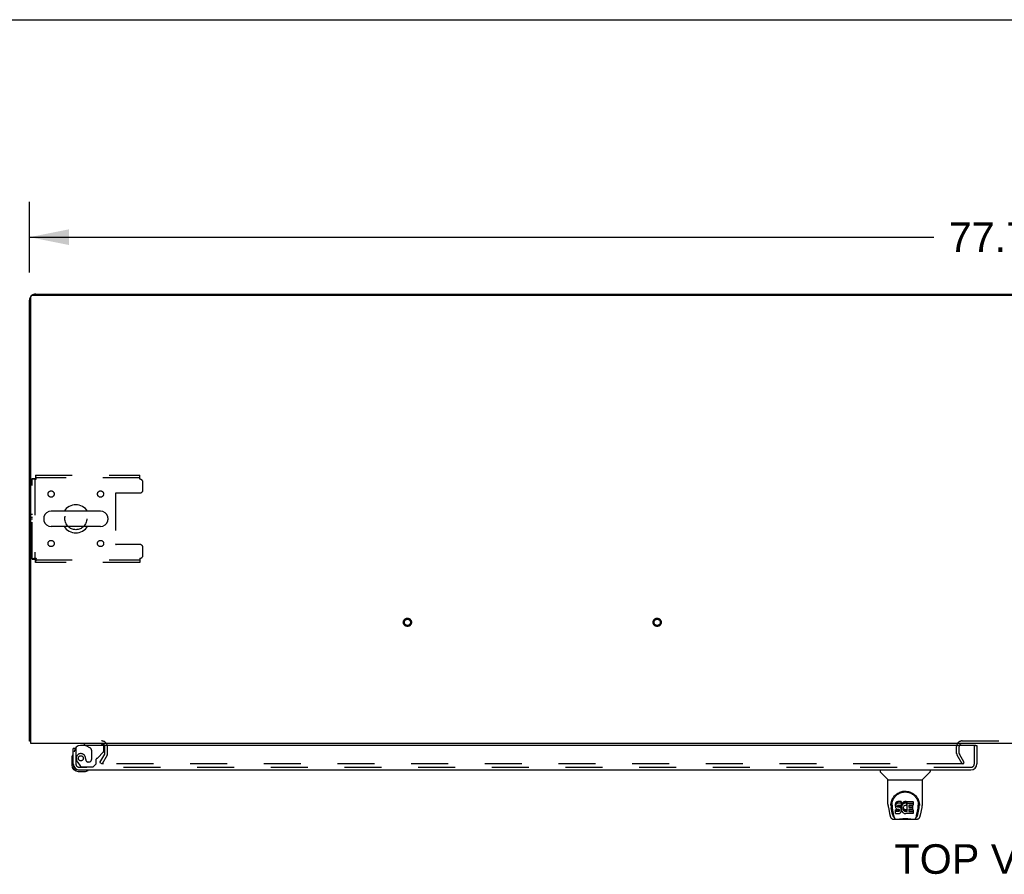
# Model space of a CAD drawing. Header units: inches. Extents: x 0 to 268, y 0 to 174.
# Tile 66 of 71: x 54 to 93, y 139 to 174. Entities that reach past the tile are written whole.
import ezdxf

# ---------------------------------------------------------------- set-up
doc = ezdxf.new("R2010")
doc.units = ezdxf.units.IN
doc.header["$LTSCALE"] = 14.749625
doc.header["$MEASUREMENT"] = 0
doc.linetypes.add('HIDDEN', pattern=[0.2, 0.1, -0.1])
doc.layers.get('0').update_dxf_attribs({"linetype": 'CONTINUOUS'})
for name, color, linetype in [('DEFAULT_2', 8, 'HIDDEN'), ('DIMENSIONS', 7, 'CONTINUOUS'), ('LEFTHAND_DOOR_ASSEMBLY', 7, 'CONTINUOUS'), ('WITNESSMARKS', 7, 'CONTINUOUS')]:
    doc.layers.add(name, color=color, linetype=linetype)
doc.styles.get("Standard").update_dxf_attribs({"font": 'arial.ttf'})
doc.dimstyles.new('DIMSTYLE_1', dxfattribs={"dimtxt": 1.183125, "dimasz": 1.5775, "dimexe": 0.09, "dimexo": 0.07, "dimgap": 0.0375, "dimtad": 0, "dimtih": 1, "dimtoh": 1, "dimzin": 4, "dimdsep": 46, "dimtxsty": 'Standard', "dimblk": '_FILLED', "dimblk1": '_FILLED', "dimblk2": '_FILLED', "dimcen": 0.09, "dimadec": 3, "dimazin": 1, "dimtfac": 1, "dimtdec": 3, "dimtofl": 0, "dimtmove": 0, "dimatfit": 3, "dimldrblk": '_FILLED', "dimfxl": 0, "dimtolj": 1, "dimtzin": 4, "dimarcsym": 0})

# ---------------------------------------------------------------- blocks, each defined once
blk = doc.blocks.new('_FILLED')
at = {"color": 0, "linetype": 'ByBlock'}
blk.add_solid([(0, 0), (-1, 0.2), (-1, -0.2)], dxfattribs=at)
blk = doc.blocks.new('*D1')
at = {"layer": 'DIMENSIONS', "color": 2, "linetype": 'Continuous'}
for p, q in [((54.158, 163.397), (54.158, 166.236)), ((131.908, 163.397), (131.908, 166.236)), ((54.158, 164.816), (90.375, 164.816)), ((131.908, 164.816), (95.692, 164.816))]:
    blk.add_line(p, q, dxfattribs=at)
at = {"layer": 'DIMENSIONS', "color": 2, "linetype": 'Continuous', "xscale": 1.5775, "yscale": 1.5775, "zscale": 1.5775, "rotation": 180}
blk.add_blockref('_FILLED', (54.158, 164.816), dxfattribs=at)
at = {"layer": 'DIMENSIONS', "color": 2, "linetype": 'Continuous', "xscale": 1.5775, "yscale": 1.5775, "zscale": 1.5775}
blk.add_blockref('_FILLED', (131.908, 164.816), dxfattribs=at)
at = {"layer": 'DIMENSIONS', "color": 2, "linetype": 'Continuous', "insert": (93.033, 165.408), "char_height": 1.1831, "width": 4.13434, "attachment_point": 2, "line_spacing_factor": 0.9}
blk.add_mtext('77.75', dxfattribs=at)

msp = doc.modelspace()

# ---------------------------------------------------------------- linework, layer by layer
at = {"color": 7, "linetype": 'Continuous'}
for p, q in [((0, 173.525), (268.175, 173.525)), ((61.658, 162.539), (61.658, 162.487)), ((61.658, 162.539), (124.408, 162.539)), ((93.033, 162.539), (93.033, 162.487)), ((57, 153.845), (55.025, 153.845)), ((54.725, 153.583), (54.725, 153.496)), ((57.3, 153.583), (57.3, 153.496)), ((57, 153.233), (55.025, 153.233)), ((54.21, 144.643), (54.158, 144.643))]:
    msp.add_line(p, q, dxfattribs=at)
at = {"color": 3, "linetype": 'Continuous'}
for p, q in [((54.27, 162.487), (131.796, 162.487)), ((54.405, 162.539), (61.658, 162.539)), ((54.158, 144.643), (54.158, 162.293)), ((54.21, 144.539), (54.21, 162.427)), ((131.856, 144.539), (54.21, 144.539))]:
    msp.add_line(p, q, dxfattribs=at)
for points in [[(54.186, 144.629), (54.182, 144.63), (54.179, 144.631), (54.176, 144.631), (54.173, 144.632), (54.17, 144.633), (54.167, 144.634), (54.165, 144.635), (54.163, 144.636), (54.162, 144.637), (54.161, 144.638), (54.16, 144.639), (54.159, 144.641), (54.158, 144.642), (54.158, 144.643)], [(54.21, 144.624), (54.21, 144.624), (54.206, 144.625), (54.202, 144.626), (54.198, 144.627), (54.194, 144.628), (54.186, 144.629)]]:
    msp.add_lwpolyline(points, dxfattribs=at)
for centre, radius, start, end in [((54.405, 162.293), 0.246, 140.5601, 180), ((54.27, 162.427), 0.06, 90, 180), ((54.405, 162.293), 0.246, 90, 129.4399), ((57.037, 144.397), 0.142, 26.4666, 90), ((91.502, 144.424), 0.115, 115.2249, 161.7477)]:
    msp.add_arc(centre, radius, start, end, dxfattribs=at)
at = {"color": 7, "linetype": 'Continuous'}
for centre, radius, start, end in [((55.025, 153.539), 0.306, 90, 164.3697), ((56.012, 153.539), 0.562, 32.9567, 147.0433), ((57, 153.539), 0.306, 15.6303, 90), ((54.869, 153.583), 0.144, 164.3697, 180), ((54.869, 153.496), 0.144, 180, 195.6303), ((55.025, 153.539), 0.306, 195.6303, 270), ((57, 153.539), 0.306, 270, 344.3697), ((57.156, 153.583), 0.144, 0, 15.6303), ((57.156, 153.496), 0.144, 344.3697, 360), ((56.012, 153.539), 0.562, 212.956, 327.044)]:
    msp.add_arc(centre, radius, start, end, dxfattribs=at)
at = {"layer": 'DEFAULT_2', "color": 8, "linetype": 'HIDDEN'}
for p, q in [((54.262, 151.923), (54.262, 155.155)), ((54.262, 155.155), (54.366, 155.155)), ((54.366, 155.155), (54.366, 151.923)), ((54.396, 155.289), (54.396, 155.185)), ((54.396, 155.289), (58.575, 155.289)), ((58.575, 155.185), (54.396, 155.185)), ((58.575, 155.122), (58.575, 155.289)), ((58.7, 154.696), (58.7, 154.997)), ((58.575, 154.571), (57.63, 154.571)), ((57.6, 154.541), (57.6, 152.538)), ((58.575, 152.508), (57.63, 152.508)), ((58.7, 152.081), (58.7, 152.383)), ((54.262, 151.923), (54.366, 151.923)), ((54.396, 151.789), (54.396, 151.893)), ((54.396, 151.893), (58.575, 151.893)), ((58.575, 151.956), (58.575, 151.789)), ((58.575, 151.789), (54.396, 151.789)), ((57.179, 144.135), (57.179, 144.397)), ((57.283, 144.135), (57.283, 144.397)), ((91.283, 144.135), (91.283, 144.424)), ((91.387, 144.135), (91.387, 144.424)), ((91.502, 144.643), (94.564, 144.643)), ((56.979, 143.779), (57.175, 144.119)), ((57.265, 144.067), (57.069, 143.727)), ((91.498, 143.727), (91.302, 144.067)), ((91.588, 143.779), (91.392, 144.119)), ((56.979, 143.779), (57.069, 143.727)), ((91.565, 143.727), (57.115, 143.727)), ((91.498, 143.727), (91.588, 143.779))]:
    msp.add_line(p, q, dxfattribs=at)
for points in [[(54.262, 155.155), (54.263, 155.153), (54.266, 155.151), (54.272, 155.148), (54.279, 155.146), (54.288, 155.144), (54.299, 155.141), (54.311, 155.139), (54.325, 155.137), (54.34, 155.134), (54.357, 155.132), (54.374, 155.129), (54.392, 155.127), (54.411, 155.125), (54.429, 155.122)], [(54.366, 155.155), (54.367, 155.153), (54.368, 155.151), (54.37, 155.148), (54.373, 155.146), (54.376, 155.144), (54.38, 155.141), (54.385, 155.139), (54.39, 155.137), (54.396, 155.134), (54.402, 155.132), (54.408, 155.129), (54.415, 155.127), (54.422, 155.125), (54.429, 155.122)], [(54.429, 155.122), (54.427, 155.141), (54.425, 155.16), (54.422, 155.178), (54.42, 155.195), (54.418, 155.211), (54.415, 155.227), (54.413, 155.24), (54.41, 155.253), (54.408, 155.264), (54.406, 155.273), (54.403, 155.28), (54.401, 155.285), (54.399, 155.288), (54.396, 155.289)], [(54.429, 155.122), (54.427, 155.129), (54.425, 155.136), (54.422, 155.143), (54.42, 155.15), (54.418, 155.156), (54.415, 155.162), (54.413, 155.167), (54.41, 155.172), (54.408, 155.176), (54.406, 155.179), (54.403, 155.182), (54.401, 155.184), (54.399, 155.185), (54.396, 155.185)], [(54.429, 151.956), (54.411, 151.954), (54.392, 151.952), (54.374, 151.949), (54.357, 151.947), (54.34, 151.945), (54.325, 151.942), (54.311, 151.94), (54.299, 151.938), (54.288, 151.935), (54.279, 151.933), (54.272, 151.93), (54.266, 151.928), (54.263, 151.926), (54.262, 151.923)], [(54.429, 151.956), (54.422, 151.954), (54.415, 151.952), (54.408, 151.949), (54.402, 151.947), (54.396, 151.945), (54.39, 151.942), (54.385, 151.94), (54.38, 151.938), (54.376, 151.935), (54.373, 151.933), (54.37, 151.93), (54.368, 151.928), (54.367, 151.926), (54.366, 151.923)], [(54.396, 151.789), (54.399, 151.79), (54.401, 151.794), (54.403, 151.799), (54.406, 151.806), (54.408, 151.815), (54.41, 151.826), (54.413, 151.838), (54.415, 151.852), (54.418, 151.868), (54.42, 151.884), (54.422, 151.901), (54.425, 151.919), (54.427, 151.938), (54.429, 151.956)], [(54.396, 151.893), (54.399, 151.894), (54.401, 151.895), (54.403, 151.897), (54.406, 151.9), (54.408, 151.903), (54.41, 151.907), (54.413, 151.912), (54.415, 151.917), (54.418, 151.923), (54.42, 151.929), (54.422, 151.936), (54.425, 151.942), (54.427, 151.949), (54.429, 151.956)], [(57.097, 143.752), (57.096, 143.75), (57.095, 143.748), (57.095, 143.746), (57.095, 143.744), (57.095, 143.744)], [(57.095, 143.744), (57.095, 143.742), (57.095, 143.74), (57.096, 143.739), (57.097, 143.737), (57.098, 143.735), (57.099, 143.733), (57.101, 143.732), (57.102, 143.731), (57.104, 143.73), (57.106, 143.729), (57.108, 143.728)], [(57.115, 143.727), (57.113, 143.727), (57.11, 143.727), (57.108, 143.728)]]:
    msp.add_lwpolyline(points, dxfattribs=at)
for centre, radius in [((55.023, 154.529), 0.125), ((57.002, 154.529), 0.125), ((56.012, 153.539), 0.438), ((55.023, 152.55), 0.125), ((57.002, 152.55), 0.125), ((69.29, 149.393), 0.164), ((69.29, 149.393), 0.124), ((79.29, 149.393), 0.164), ((79.29, 149.393), 0.124)]:
    msp.add_circle(centre, radius, dxfattribs=at)
for centre, radius, start, end in [((58.575, 154.997), 0.125, 0, 90), ((57.63, 154.541), 0.03, 90, 180), ((58.575, 154.696), 0.125, 270, 360), ((57.63, 152.538), 0.03, 180, 270), ((58.575, 152.383), 0.125, 0, 90), ((58.575, 152.081), 0.125, 270, 360), ((57.037, 144.397), 0.246, 0, 90), ((57.037, 144.397), 0.142, 0, 26.4666), ((91.502, 144.424), 0.219, 90, 180), ((91.502, 144.424), 0.115, 161.7477, 180), ((91.502, 144.424), 0.115, 90, 115.2249), ((57.146, 144.135), 0.033, 330, 360), ((57.146, 144.135), 0.137, 330, 360), ((91.42, 144.135), 0.137, 180, 210), ((91.42, 144.135), 0.033, 180, 210)]:
    msp.add_arc(centre, radius, start, end, dxfattribs=at)
at = {"layer": 'LEFTHAND_DOOR_ASSEMBLY', "color": 3, "linetype": 'Continuous'}
for p, q in [((55.908, 143.728), (55.908, 144.335)), ((92.034, 144.46), (56.2, 144.46)), ((92.096, 144.46), (92.096, 143.728)), ((56.155, 143.481), (91.849, 143.481))]:
    msp.add_line(p, q, dxfattribs=at)
at = {"layer": 'LEFTHAND_DOOR_ASSEMBLY', "color": 7, "linetype": 'Continuous'}
for p, q in [((55.984, 144.335), (55.908, 144.335)), ((56.35, 144.539), (56.35, 144.5)), ((56.35, 144.5), (56.419, 144.46)), ((92.034, 144.46), (92.096, 144.46)), ((55.848, 143.941), (55.848, 143.684)), ((55.908, 143.728), (55.908, 143.684)), ((56.111, 143.481), (56.155, 143.481)), ((56.111, 143.421), (56.368, 143.421)), ((88.217, 143.481), (88.217, 143.419)), ((88.526, 143.093), (88.228, 143.391)), ((89.916, 143.093), (90.213, 143.391)), ((90.225, 143.481), (90.225, 143.419)), ((88.532, 143.088), (89.91, 143.088)), ((88.532, 142.116), (88.532, 143.088)), ((89.91, 142.116), (89.91, 143.088)), ((88.547, 141.973), (88.612, 141.667)), ((88.65, 142.061), (88.65, 142.061)), ((88.657, 142.148), (88.656, 142.084)), ((88.719, 141.695), (88.666, 141.966)), ((88.694, 142.074), (88.694, 142.051)), ((88.703, 141.953), (88.76, 141.66)), ((88.836, 142.119), (88.835, 142.096)), ((88.835, 142.029), (88.835, 142.096)), ((88.836, 142.052), (88.835, 142.029)), ((88.835, 142.029), (88.835, 142.005)), ((88.835, 142.005), (88.839, 141.981)), ((88.842, 142.143), (88.836, 142.119)), ((88.836, 142.052), (88.836, 142.119)), ((88.842, 142.076), (88.836, 142.052)), ((88.839, 141.981), (88.848, 141.959)), ((88.851, 142.165), (88.842, 142.143)), ((88.842, 142.076), (88.842, 142.143)), ((88.851, 142.098), (88.842, 142.076)), ((88.848, 141.959), (88.861, 141.939)), ((88.865, 142.185), (88.851, 142.165)), ((88.851, 142.098), (88.851, 142.165)), ((88.865, 142.118), (88.851, 142.098)), ((88.861, 141.939), (88.877, 141.922)), ((88.873, 142.193), (88.865, 142.185)), ((88.865, 142.118), (88.865, 142.185)), ((88.873, 142.126), (88.865, 142.118)), ((88.883, 142.199), (88.873, 142.193)), ((88.873, 142.126), (88.873, 142.193)), ((88.883, 142.133), (88.873, 142.126)), ((88.904, 142.209), (88.883, 142.199)), ((88.883, 142.133), (88.883, 142.199)), ((88.904, 142.142), (88.883, 142.133)), ((88.928, 142.216), (88.904, 142.209)), ((88.904, 142.142), (88.904, 142.209)), ((88.928, 142.15), (88.904, 142.142)), ((88.906, 142.032), (88.908, 142.047)), ((88.906, 142.01), (88.906, 142.032)), ((88.906, 142.017), (88.906, 142.032)), ((88.906, 142.01), (88.906, 142.017)), ((88.909, 142.002), (88.906, 142.01)), ((88.908, 142.047), (88.912, 142.054)), ((88.909, 142.002), (88.909, 142.047)), ((88.913, 141.996), (88.909, 142.002)), ((88.912, 142.054), (88.917, 142.059)), ((88.913, 141.996), (88.913, 142.055)), ((88.919, 141.992), (88.913, 141.996)), ((88.917, 142.059), (88.932, 142.063)), ((88.934, 142.055), (88.919, 142.059)), ((88.919, 142.059), (88.919, 142.059)), ((88.919, 141.992), (88.919, 142.059)), ((88.934, 141.988), (88.919, 141.992)), ((89.067, 142.216), (88.928, 142.216)), ((88.928, 142.15), (88.928, 142.216)), ((89.067, 142.15), (88.928, 142.15)), ((88.932, 142.063), (88.947, 142.064)), ((88.958, 142.056), (88.934, 142.055)), ((88.934, 141.988), (88.934, 142.055)), ((88.958, 141.989), (88.934, 141.988)), ((88.947, 142.064), (89.059, 142.064)), ((88.982, 142.054), (88.958, 142.056)), ((88.958, 141.989), (88.958, 142.056)), ((88.982, 141.988), (88.958, 141.989)), ((89.005, 142.049), (88.982, 142.054)), ((88.982, 141.988), (88.982, 142.054)), ((89.005, 141.982), (88.982, 141.988)), ((89.016, 142.044), (89.005, 142.049)), ((89.005, 141.982), (89.005, 142.049)), ((89.016, 141.978), (89.005, 141.982)), ((89.026, 142.038), (89.016, 142.044)), ((89.016, 141.978), (89.016, 142.044)), ((89.026, 141.971), (89.016, 141.978)), ((89.043, 142.021), (89.026, 142.038)), ((89.026, 141.971), (89.026, 142.038)), ((89.043, 141.954), (89.026, 141.971)), ((89.056, 142.001), (89.043, 142.021)), ((89.043, 141.954), (89.043, 142.021)), ((89.056, 141.934), (89.043, 141.954)), ((89.066, 141.979), (89.056, 142.001)), ((89.056, 141.934), (89.056, 142.001)), ((89.059, 142.064), (89.065, 142.065)), ((89.065, 142.065), (89.067, 142.07)), ((89.067, 141.975), (89.066, 141.979)), ((89.066, 141.912), (89.066, 141.979)), ((89.069, 142.174), (89.067, 142.216)), ((89.067, 142.15), (89.067, 142.216)), ((89.069, 142.107), (89.067, 142.15)), ((89.067, 142.07), (89.068, 142.083)), ((89.071, 142.052), (89.067, 142.008)), ((89.067, 141.941), (89.067, 142.008)), ((89.071, 141.986), (89.067, 141.941)), ((89.067, 141.941), (89.068, 141.919)), ((89.068, 142.083), (89.069, 142.107)), ((89.069, 142.107), (89.069, 142.174)), ((89.076, 142.074), (89.071, 142.052)), ((89.071, 141.986), (89.071, 142.052)), ((89.076, 142.008), (89.071, 141.986)), ((89.082, 142.096), (89.076, 142.074)), ((89.076, 142.008), (89.076, 142.074)), ((89.082, 142.029), (89.076, 142.008)), ((89.09, 142.116), (89.082, 142.096)), ((89.082, 142.029), (89.082, 142.096)), ((89.09, 142.05), (89.082, 142.029)), ((89.101, 142.136), (89.09, 142.116)), ((89.09, 142.05), (89.09, 142.116)), ((89.101, 142.069), (89.09, 142.05)), ((89.114, 142.154), (89.101, 142.136)), ((89.101, 142.069), (89.101, 142.136)), ((89.114, 142.087), (89.101, 142.069)), ((89.129, 142.171), (89.114, 142.154)), ((89.114, 142.087), (89.114, 142.154)), ((89.129, 142.104), (89.114, 142.087)), ((89.145, 142.186), (89.129, 142.171)), ((89.129, 142.104), (89.129, 142.171)), ((89.145, 142.119), (89.129, 142.104)), ((89.137, 141.957), (89.136, 141.93)), ((89.14, 141.984), (89.137, 141.957)), ((89.138, 141.917), (89.138, 141.957)), ((89.139, 141.976), (89.141, 141.971)), ((89.144, 141.996), (89.14, 141.984)), ((89.141, 141.971), (89.151, 141.946)), ((89.141, 141.904), (89.141, 141.971)), ((89.15, 142.008), (89.144, 141.996)), ((89.163, 142.199), (89.145, 142.186)), ((89.145, 142.119), (89.145, 142.186)), ((89.163, 142.132), (89.145, 142.119)), ((89.164, 142.031), (89.15, 142.008)), ((89.151, 141.946), (89.164, 141.923)), ((89.151, 141.879), (89.151, 141.946)), ((89.184, 142.208), (89.163, 142.199)), ((89.163, 142.132), (89.163, 142.199)), ((89.184, 142.141), (89.163, 142.132)), ((89.172, 142.042), (89.164, 142.031)), ((89.183, 142.049), (89.172, 142.042)), ((89.208, 142.06), (89.183, 142.049)), ((89.205, 142.213), (89.184, 142.208)), ((89.184, 142.141), (89.184, 142.208)), ((89.205, 142.146), (89.184, 142.141)), ((89.228, 142.215), (89.205, 142.213)), ((89.205, 142.146), (89.205, 142.213)), ((89.228, 142.148), (89.205, 142.146)), ((89.221, 142.063), (89.208, 142.06)), ((89.234, 142.063), (89.221, 142.063)), ((89.228, 142.215), (89.25, 142.215)), ((89.228, 142.148), (89.228, 142.215)), ((89.25, 142.148), (89.228, 142.148)), ((89.247, 142.06), (89.234, 142.063)), ((89.26, 142.055), (89.247, 142.06)), ((89.261, 142.213), (89.25, 142.215)), ((89.25, 142.148), (89.25, 142.215)), ((89.261, 142.146), (89.25, 142.148)), ((89.272, 142.209), (89.261, 142.213)), ((89.261, 142.146), (89.261, 142.213)), ((89.272, 142.143), (89.261, 142.146)), ((89.292, 142.125), (89.266, 142.057)), ((89.29, 142.197), (89.272, 142.209)), ((89.272, 142.143), (89.272, 142.209)), ((89.29, 142.131), (89.272, 142.143)), ((89.29, 142.197), (89.29, 142.131)), ((89.292, 142.194), (89.292, 142.131)), ((89.301, 142.214), (89.537, 142.214)), ((89.301, 141.822), (89.301, 142.214)), ((89.301, 142.148), (89.537, 142.148)), ((89.371, 142.06), (89.371, 141.992)), ((89.537, 142.064), (89.375, 142.064)), ((89.375, 142.055), (89.506, 142.055)), ((89.375, 141.988), (89.506, 141.988)), ((89.511, 142.05), (89.511, 141.91)), ((89.542, 142.21), (89.542, 142.069)), ((89.681, 141.66), (89.738, 141.95)), ((89.722, 141.695), (89.775, 141.966)), ((89.738, 141.95), (89.739, 141.954)), ((89.785, 142.148), (89.786, 142.084)), ((89.792, 142.061), (89.792, 142.061)), ((89.83, 141.667), (89.895, 141.973)), ((88.771, 141.592), (88.778, 141.592)), ((88.776, 141.596), (88.78, 141.586)), ((88.78, 141.585), (88.78, 141.586)), ((88.837, 141.743), (88.837, 141.885)), ((88.901, 141.89), (88.842, 141.889)), ((88.842, 141.822), (88.842, 141.889)), ((88.901, 141.823), (88.842, 141.822)), ((88.842, 141.738), (88.986, 141.738)), ((88.877, 141.922), (88.897, 141.909)), ((88.897, 141.909), (88.908, 141.904)), ((88.962, 141.89), (88.901, 141.89)), ((88.901, 141.823), (88.901, 141.89)), ((88.962, 141.823), (88.901, 141.823)), ((88.908, 141.904), (88.92, 141.902)), ((88.92, 141.902), (88.967, 141.902)), ((88.977, 141.891), (88.962, 141.89)), ((88.962, 141.823), (88.962, 141.89)), ((88.977, 141.824), (88.962, 141.823)), ((88.967, 141.902), (88.975, 141.901)), ((88.975, 141.901), (88.982, 141.899)), ((88.983, 141.895), (88.977, 141.891)), ((88.977, 141.824), (88.977, 141.891)), ((88.983, 141.828), (88.977, 141.824)), ((88.982, 141.899), (88.988, 141.894)), ((88.985, 141.896), (88.983, 141.895)), ((88.983, 141.828), (88.983, 141.895)), ((88.989, 141.833), (88.983, 141.828)), ((88.986, 141.738), (88.998, 141.74)), ((88.988, 141.894), (88.993, 141.888)), ((88.989, 141.833), (88.989, 141.893)), ((88.998, 141.845), (88.989, 141.833)), ((88.993, 141.888), (88.999, 141.875)), ((88.998, 141.845), (88.998, 141.877)), ((89.001, 141.852), (88.998, 141.845)), ((88.998, 141.74), (89.009, 141.744)), ((88.999, 141.875), (89.002, 141.86)), ((89.001, 141.852), (89.001, 141.864)), ((89.002, 141.86), (89.001, 141.852)), ((89.009, 141.744), (89.029, 141.758)), ((89.029, 141.758), (89.046, 141.774)), ((89.046, 141.774), (89.053, 141.784)), ((89.053, 141.784), (89.058, 141.795)), ((89.066, 141.912), (89.056, 141.934)), ((89.058, 141.795), (89.067, 141.818)), ((89.072, 141.889), (89.066, 141.912)), ((89.067, 141.818), (89.073, 141.841)), ((89.068, 141.919), (89.071, 141.897)), ((89.071, 141.897), (89.075, 141.875)), ((89.075, 141.865), (89.072, 141.889)), ((89.073, 141.841), (89.075, 141.865)), ((89.075, 141.865), (89.075, 141.879)), ((89.075, 141.875), (89.082, 141.854)), ((89.082, 141.854), (89.104, 141.815)), ((89.104, 141.815), (89.116, 141.796)), ((89.116, 141.796), (89.131, 141.78)), ((89.131, 141.78), (89.148, 141.765)), ((89.136, 141.93), (89.138, 141.917)), ((89.138, 141.917), (89.141, 141.904)), ((89.141, 141.904), (89.151, 141.879)), ((89.148, 141.765), (89.165, 141.751)), ((89.151, 141.879), (89.164, 141.856)), ((89.164, 141.923), (89.173, 141.913)), ((89.164, 141.856), (89.164, 141.923)), ((89.164, 141.856), (89.173, 141.846)), ((89.165, 141.751), (89.175, 141.746)), ((89.173, 141.913), (89.183, 141.904)), ((89.173, 141.846), (89.173, 141.913)), ((89.173, 141.846), (89.183, 141.837)), ((89.175, 141.746), (89.186, 141.742)), ((89.183, 141.904), (89.194, 141.897)), ((89.183, 141.837), (89.183, 141.904)), ((89.183, 141.837), (89.194, 141.83)), ((89.186, 141.742), (89.207, 141.737)), ((89.194, 141.897), (89.207, 141.892)), ((89.194, 141.83), (89.194, 141.897)), ((89.194, 141.83), (89.207, 141.825)), ((89.207, 141.892), (89.22, 141.889)), ((89.207, 141.825), (89.207, 141.892)), ((89.207, 141.825), (89.22, 141.823)), ((89.207, 141.737), (89.229, 141.734)), ((89.22, 141.889), (89.233, 141.889)), ((89.22, 141.823), (89.22, 141.889)), ((89.22, 141.823), (89.233, 141.822)), ((89.229, 141.734), (89.251, 141.737)), ((89.233, 141.889), (89.246, 141.891)), ((89.233, 141.822), (89.233, 141.889)), ((89.233, 141.822), (89.246, 141.824)), ((89.246, 141.891), (89.259, 141.895)), ((89.246, 141.824), (89.246, 141.891)), ((89.246, 141.824), (89.259, 141.828)), ((89.251, 141.737), (89.273, 141.744)), ((89.259, 141.895), (89.271, 141.9)), ((89.259, 141.828), (89.259, 141.895)), ((89.259, 141.828), (89.271, 141.834)), ((89.271, 141.9), (89.282, 141.908)), ((89.271, 141.834), (89.271, 141.9)), ((89.271, 141.834), (89.282, 141.841)), ((89.273, 141.744), (89.292, 141.755)), ((89.282, 141.908), (89.282, 141.841)), ((89.289, 141.907), (89.301, 141.889)), ((89.289, 141.84), (89.301, 141.822)), ((89.302, 141.756), (89.292, 141.756)), ((89.292, 141.755), (89.292, 141.756)), ((89.302, 141.743), (89.302, 141.756)), ((89.538, 141.738), (89.307, 141.738)), ((89.372, 141.901), (89.372, 141.824)), ((89.506, 141.906), (89.376, 141.906)), ((89.376, 141.886), (89.538, 141.886)), ((89.376, 141.819), (89.538, 141.819)), ((89.542, 141.882), (89.542, 141.743)), ((89.661, 141.585), (89.662, 141.586)), ((89.662, 141.586), (89.665, 141.596)), ((89.664, 141.592), (89.671, 141.592)), ((88.736, 141.513), (88.963, 141.513)), ((88.823, 141.513), (88.821, 141.513)), ((88.983, 141.493), (88.962, 141.514)), ((89.459, 141.493), (88.983, 141.493)), ((89.459, 141.493), (89.48, 141.514)), ((89.479, 141.513), (89.706, 141.513)), ((89.62, 141.513), (89.619, 141.513))]:
    msp.add_line(p, q, dxfattribs=at)
at = {"layer": 'LEFTHAND_DOOR_ASSEMBLY', "color": 8, "linetype": 'HIDDEN'}
for p, q in [((56.012, 144.335), (55.984, 144.335)), ((56.012, 144.335), (56.012, 143.728)), ((56.98, 144.539), (56.35, 144.539)), ((56.419, 144.46), (56.588, 144.362)), ((57.137, 144.26), (57.137, 144.382)), ((91.992, 143.728), (91.992, 144.46)), ((56.638, 144.276), (56.638, 143.896)), ((56.83, 143.732), (56.83, 143.911)), ((56.889, 143.97), (57.108, 144.189)), ((56.087, 143.784), (56.188, 143.64)), ((91.849, 143.585), (56.155, 143.585)), ((56.253, 143.606), (56.704, 143.606)), ((56.409, 143.896), (56.409, 143.885)), ((56.54, 143.798), (56.507, 143.798)), ((56.704, 143.606), (56.83, 143.732))]:
    msp.add_line(p, q, dxfattribs=at)
at = {"layer": 'LEFTHAND_DOOR_ASSEMBLY', "color": 7, "linetype": 'Continuous'}
for points in [[(88.65, 142.074), (88.653, 142.115), (88.659, 142.165), (88.67, 142.212), (88.684, 142.256), (88.701, 142.298), (88.721, 142.337), (88.744, 142.374), (88.769, 142.409), (88.796, 142.442), (88.825, 142.472), (88.857, 142.501), (88.891, 142.526), (88.926, 142.55), (88.964, 142.57), (89.004, 142.589), (89.045, 142.604), (89.088, 142.616), (89.131, 142.625), (89.176, 142.63), (89.221, 142.632), (89.266, 142.63), (89.311, 142.624), (89.355, 142.616), (89.397, 142.604), (89.439, 142.588), (89.478, 142.57), (89.516, 142.549), (89.552, 142.526), (89.585, 142.5), (89.617, 142.472), (89.646, 142.441), (89.673, 142.409), (89.698, 142.374), (89.721, 142.336), (89.74, 142.297), (89.758, 142.255), (89.772, 142.211), (89.782, 142.164), (89.789, 142.114), (89.792, 142.074)], [(88.694, 142.074), (88.694, 142.094), (88.696, 142.118), (88.698, 142.142), (88.702, 142.166), (88.707, 142.19), (88.713, 142.213), (88.719, 142.235), (88.727, 142.258), (88.736, 142.279), (88.745, 142.3), (88.755, 142.321), (88.766, 142.34), (88.778, 142.359), (88.79, 142.377), (88.803, 142.394), (88.816, 142.411), (88.829, 142.427), (88.843, 142.442), (88.858, 142.456), (88.872, 142.469), (88.887, 142.482), (88.903, 142.494), (88.918, 142.505), (88.934, 142.516), (88.949, 142.526), (88.965, 142.535), (88.981, 142.543), (88.997, 142.551), (89.013, 142.558), (89.029, 142.565), (89.045, 142.571), (89.061, 142.576), (89.077, 142.581), (89.093, 142.585), (89.109, 142.589), (89.124, 142.592), (89.14, 142.595), (89.156, 142.597), (89.172, 142.599), (89.188, 142.6), (89.204, 142.601), (89.22, 142.601), (89.236, 142.601), (89.252, 142.6), (89.268, 142.599), (89.284, 142.597), (89.3, 142.595), (89.316, 142.592), (89.332, 142.589), (89.348, 142.585), (89.364, 142.581), (89.38, 142.576), (89.396, 142.571), (89.412, 142.565), (89.428, 142.559), (89.444, 142.551), (89.46, 142.544), (89.476, 142.535), (89.491, 142.526), (89.507, 142.516), (89.523, 142.506), (89.538, 142.495), (89.553, 142.483), (89.568, 142.47), (89.583, 142.457), (89.598, 142.442), (89.612, 142.427), (89.625, 142.411), (89.639, 142.395), (89.652, 142.377), (89.664, 142.359), (89.675, 142.34), (89.686, 142.321), (89.697, 142.301), (89.706, 142.28), (89.715, 142.258), (89.722, 142.236), (89.729, 142.213), (89.735, 142.19), (89.74, 142.167), (89.743, 142.143), (89.746, 142.118), (89.747, 142.094), (89.748, 142.074)], [(88.532, 142.116), (88.533, 142.083), (88.536, 142.043), (88.541, 142.004), (88.547, 141.973)], [(88.65, 142.061), (88.65, 142.066), (88.65, 142.074)], [(88.694, 142.051), (88.694, 142.035), (88.696, 142.006), (88.699, 141.978), (88.703, 141.953)], [(89.739, 141.954), (89.739, 141.957), (89.74, 141.96), (89.74, 141.963), (89.741, 141.966), (89.741, 141.969), (89.742, 141.972), (89.742, 141.976), (89.743, 141.979), (89.743, 141.983), (89.744, 141.986), (89.744, 141.99), (89.745, 141.994), (89.745, 141.998), (89.745, 142.002), (89.746, 142.006), (89.746, 142.011), (89.747, 142.015), (89.747, 142.019), (89.747, 142.024), (89.747, 142.029), (89.747, 142.033), (89.748, 142.038), (89.748, 142.043), (89.748, 142.049), (89.748, 142.074)], [(89.792, 142.074), (89.792, 142.067), (89.792, 142.061)], [(89.895, 141.973), (89.9, 142.003), (89.906, 142.043), (89.909, 142.083), (89.91, 142.117)], [(88.612, 141.667), (88.615, 141.654), (88.62, 141.636), (88.625, 141.619), (88.63, 141.604), (88.636, 141.591), (88.642, 141.578), (88.648, 141.567), (88.655, 141.556), (88.663, 141.547), (88.672, 141.538), (88.683, 141.53), (88.694, 141.523), (88.706, 141.518), (88.719, 141.514), (88.733, 141.513), (88.736, 141.513)], [(88.76, 141.66), (88.763, 141.648), (88.766, 141.635), (88.769, 141.621), (88.773, 141.608), (88.776, 141.596)], [(88.78, 141.585), (88.785, 141.573), (88.792, 141.56), (88.798, 141.55), (88.805, 141.541), (88.812, 141.532), (88.82, 141.525), (88.829, 141.52), (88.839, 141.516), (88.849, 141.513), (88.857, 141.513)], [(88.842, 141.889), (88.841, 141.889), (88.841, 141.889), (88.84, 141.889), (88.84, 141.889), (88.84, 141.889), (88.839, 141.888), (88.839, 141.888), (88.838, 141.888), (88.838, 141.887), (88.838, 141.887), (88.838, 141.886), (88.837, 141.886), (88.837, 141.885), (88.837, 141.885)], [(88.842, 141.822), (88.841, 141.822), (88.841, 141.822), (88.84, 141.822), (88.84, 141.822), (88.84, 141.822), (88.839, 141.822), (88.839, 141.821), (88.838, 141.821), (88.838, 141.821), (88.838, 141.82), (88.838, 141.82), (88.837, 141.819), (88.837, 141.818), (88.837, 141.818)], [(89.585, 141.513), (89.593, 141.513), (89.603, 141.516), (89.612, 141.52), (89.621, 141.525), (89.63, 141.532), (89.637, 141.54), (89.644, 141.55), (89.65, 141.56), (89.656, 141.573), (89.661, 141.585)], [(89.665, 141.596), (89.669, 141.608), (89.673, 141.621), (89.676, 141.635), (89.679, 141.648), (89.681, 141.66)], [(89.706, 141.513), (89.708, 141.513), (89.721, 141.514), (89.734, 141.518), (89.747, 141.523), (89.758, 141.529), (89.769, 141.537), (89.778, 141.546), (89.786, 141.556), (89.793, 141.566), (89.8, 141.578), (89.806, 141.59), (89.812, 141.604), (89.817, 141.619), (89.822, 141.636), (89.827, 141.654), (89.83, 141.667)], [(88.937, 141.513), (88.958, 141.513), (88.98, 141.515), (89.003, 141.517), (89.028, 141.52), (89.054, 141.523), (89.08, 141.526), (89.108, 141.528), (89.136, 141.531), (89.165, 141.532), (89.194, 141.533), (89.223, 141.534), (89.252, 141.533), (89.282, 141.532), (89.31, 141.53), (89.338, 141.528), (89.365, 141.525), (89.391, 141.522), (89.416, 141.52), (89.44, 141.517), (89.463, 141.515), (89.484, 141.513), (89.504, 141.513)], [(88.937, 141.513), (88.959, 141.513), (88.986, 141.515), (89.014, 141.518), (89.071, 141.523)], [(89.071, 141.523), (89.1, 141.526), (89.129, 141.528), (89.159, 141.53), (89.19, 141.531), (89.22, 141.532), (89.251, 141.531), (89.281, 141.53), (89.311, 141.529), (89.341, 141.526), (89.37, 141.523), (89.428, 141.518)], [(89.428, 141.518), (89.455, 141.515), (89.482, 141.513), (89.504, 141.513)]]:
    msp.add_lwpolyline(points, dxfattribs=at)
at = {"layer": 'LEFTHAND_DOOR_ASSEMBLY', "color": 8, "linetype": 'HIDDEN'}
msp.add_circle((56.212, 143.948), 0.101, dxfattribs=at)
at = {"layer": 'LEFTHAND_DOOR_ASSEMBLY', "color": 3, "linetype": 'Continuous'}
for centre, radius, start, end in [((56.2, 144.21), 0.25, 90, 180), ((92.034, 144.44), 0.02, 0, 90), ((56.155, 143.728), 0.246, 180, 270), ((91.849, 143.728), 0.246, 270, 360)]:
    msp.add_arc(centre, radius, start, end, dxfattribs=at)
at = {"layer": 'LEFTHAND_DOOR_ASSEMBLY', "color": 8, "linetype": 'HIDDEN'}
for centre, radius, start, end in [((56.538, 144.276), 0.1, 0, 59.908), ((56.98, 144.382), 0.157, 0, 29.8303), ((56.212, 143.948), 0.187, 17.8482, 196.8439), ((56.016, 143.885), 0.393, 1.6599, 17.9298), ((56.869, 143.911), 0.039, 111.6096, 180), ((56.818, 144.041), 0.1, 291.6096, 315), ((57.037, 144.26), 0.1, 315, 360), ((56.155, 143.728), 0.142, 180, 270), ((56.402, 144.006), 0.386, 196.8439, 215.1), ((56.253, 143.685), 0.079, 215.1, 270), ((56.507, 143.896), 0.098, 180, 270), ((56.54, 143.896), 0.098, 270, 360), ((91.849, 143.728), 0.142, 270, 360)]:
    msp.add_arc(centre, radius, start, end, dxfattribs=at)
at = {"layer": 'LEFTHAND_DOOR_ASSEMBLY', "color": 7, "linetype": 'Continuous'}
for centre, radius, start, end in [((56.98, 144.382), 0.157, 29.8303, 90), ((56.098, 143.941), 0.25, 149.1101, 180), ((55.897, 144.061), 0.015, 96.3796, 149.1101), ((55.893, 144.061), 0.015, 0, 83.6204), ((56.111, 143.684), 0.263, 180, 270), ((56.111, 143.684), 0.203, 180, 270), ((56.368, 143.671), 0.25, 270, 300.8899), ((56.488, 143.466), 0.015, 6.3796, 90), ((56.488, 143.47), 0.015, 300.8899, 353.6204), ((88.256, 143.419), 0.0394, 180, 225), ((90.185, 143.419), 0.0394, 315, 360), ((88.54, 143.107), 0.0197, 225, 262.5), ((89.902, 143.107), 0.0197, 277.5, 315)]:
    msp.add_arc(centre, radius, start, end, dxfattribs=at)
for centre, major_axis, ratio, start_param, end_param in [((89.221, 142.074), (0, 0.565), 0.999848, 1.137008, 1.76365), ((89.261, 142.059), (0, 0.00448), 1, -3.557718, -1.937287), ((89.288, 142.194), (0, 0.00448), 1, -1.566905, -0.665444), ((89.288, 142.127), (0, 0.00448), 1, -1.566955, -0.665444), ((89.288, 142.127), (0.00448, 0), 1, -0.366491, 0.003842), ((89.375, 142.06), (0.00448, 0), 1, 1.570796, 3.141593), ((89.375, 142.059), (0.00448, 0), 1, -2.747639, -2.073069), ((89.375, 141.992), (0.00448, 0), 1, -3.141593, -1.570796), ((89.375, 142.059), (0, 0.00448), 1, -3.643865, -3.141593), ((89.506, 142.05), (0.00448, 0), 1, 0, 1.570796), ((89.506, 141.983), (0.00448, 0), 1, 0, 1.570796), ((89.537, 142.21), (0.00448, 0), 1, 0, 1.570796), ((89.537, 142.143), (0.00448, 0), 1, 0, 1.570796), ((89.537, 142.069), (0.00448, 0), 1, -1.570796, 0), ((89.221, 142.074), (0, 0.565), 0.999848, 4.519536, 5.145564), ((88.777, 141.946), (0.007, 0.354), 0.213027, -3.923008, -3.13761), ((88.842, 141.743), (0, 0.00483), 1, 1.570796, 3.141593), ((89.285, 141.904), (0.00448, 0), 1, 0.594971, 2.222579), ((89.285, 141.837), (0.00448, 0), 1, 0.594971, 2.222579), ((89.307, 141.743), (0.00448, 0), 1, -3.141593, -1.570796), ((89.376, 141.901), (0.00448, 0), 1, 1.570796, 3.141593), ((89.376, 141.891), (0.00448, 0), 1, -3.141593, -1.570796), ((89.376, 141.824), (0.00448, 0), 1, -3.141593, -1.570796), ((89.506, 141.91), (0.00448, 0), 1, -1.570796, 0), ((89.538, 141.882), (0.00448, 0), 1, 0, 1.570796), ((89.538, 141.815), (0.00448, 0), 1, 0, 1.570796), ((89.538, 141.743), (0.00448, 0), 1, -1.570796, 0), ((89.665, 141.946), (-0.007, 0.354), 0.213027, -3.145575, -2.360177)]:
    msp.add_ellipse(centre, major_axis=major_axis, ratio=ratio, start_param=start_param, end_param=end_param, dxfattribs=at)
at = {"layer": 'WITNESSMARKS', "color": 40, "linetype": 'Continuous'}
for p, q in [((54.21, 153.727), (54.273, 153.727)), ((54.21, 153.602), (54.273, 153.602)), ((54.21, 153.539), (54.273, 153.539))]:
    msp.add_line(p, q, dxfattribs=at)

# ---------------------------------------------------------------- texts
at = {"layer": 'DIMENSIONS', "color": 2, "linetype": 'Continuous', "insert": (92.834, 140.505), "char_height": 1.1831, "width": 8.06196, "attachment_point": 2, "line_spacing_factor": 0.9}
msp.add_mtext('TOP VIEW', dxfattribs=at)

# ---------------------------------------------------------------- dimensions: what is measured, and where the dimension line sits
at = {"layer": 'DIMENSIONS', "color": 2, "linetype": 'Continuous'}
dim = msp.add_linear_dim(base=(54.158, 164.816), p1=(131.908, 166.306), p2=(54.158, 166.306), angle=180, dimstyle='DIMSTYLE_1', dxfattribs=at)
dim.commit()
dim.dimension.update_dxf_attribs({"geometry": '*D1', "text_midpoint": (93.037, 164.801), "dimtype": 160})

doc.saveas('drawing.dxf')
